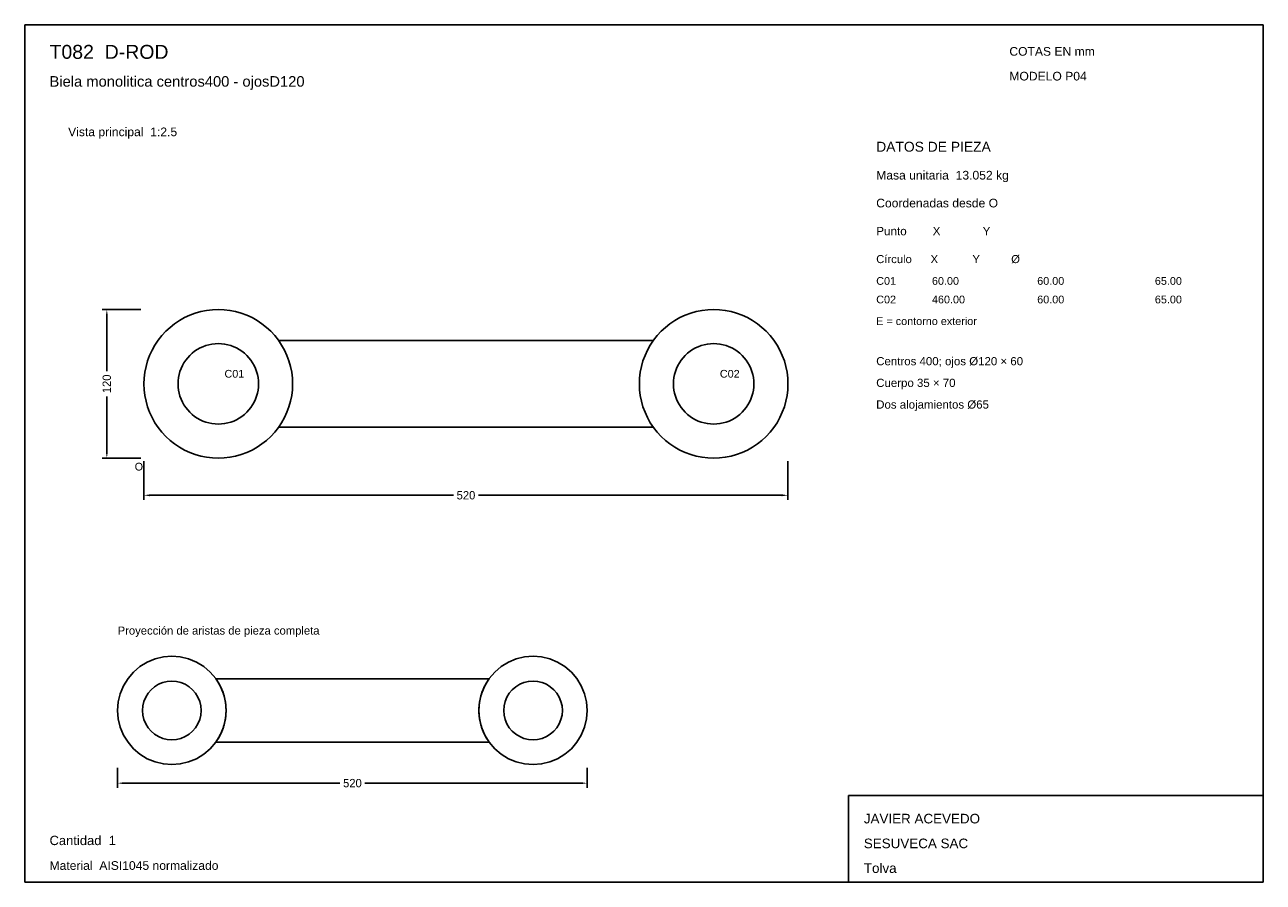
# Model space of a CAD drawing. Header units: millimetres. Extents: x 10 to 410, y 10 to 287.
import ezdxf

# ---------------------------------------------------------------- set-up
doc = ezdxf.new("R2010")
doc.units = ezdxf.units.MM
doc.styles.add('ARIAL', font='arial.ttf')
doc.dimstyles.get("Standard").update_dxf_attribs({"dimtxt": 2.5, "dimasz": 2.5, "dimexe": 1.25, "dimexo": 0.625, "dimtad": 1, "dimcen": 2.5, "dimazin": 3, "dimtfac": 1, "dimtmove": 0, "dimatfit": 3})

# ---------------------------------------------------------------- blocks, each defined once
blk = doc.blocks.new('_CLOSEDFILLED')
at = {"color": 0, "linetype": 'BYBLOCK'}
blk.add_solid([(-1, 0.16), (0, 0), (-1, -0.16)], dxfattribs=at)
blk = doc.blocks.new('*D1')
for p, q in [((48.5, 146), (48.5, 133.5)), ((256.5, 146), (256.5, 133.5)), ((50.5, 135), (148.45, 135)), ((156.55, 135), (254.5, 135))]:
    blk.add_line(p, q)
at = {"layer": 'Defpoints'}
for p in [(48.5, 147), (256.5, 147), (48.5, 135)]:
    blk.add_point(p, dxfattribs=at)
at = {"xscale": 2, "yscale": 2, "rotation": 180}
blk.add_blockref('_CLOSEDFILLED', (48.5, 135), dxfattribs=at)
at = {"xscale": 2, "yscale": 2}
blk.add_blockref('_CLOSEDFILLED', (256.5, 135), dxfattribs=at)
at = {"insert": (152.5, 135), "char_height": 2.7, "attachment_point": 5}
blk.add_mtext('520', dxfattribs=at)
blk = doc.blocks.new('*D2')
for p, q in [((47.5, 195), (35, 195)), ((36.5, 175.05), (36.5, 193)), ((36.5, 149), (36.5, 166.95)), ((47.5, 147), (35, 147))]:
    blk.add_line(p, q)
at = {"layer": 'Defpoints'}
for p in [(48.5, 195), (36.5, 147), (48.5, 147)]:
    blk.add_point(p, dxfattribs=at)
at = {"xscale": 2, "yscale": 2}
for p, rotation in [((36.5, 195), 90), ((36.5, 147), 270)]:
    blk.add_blockref('_CLOSEDFILLED', p, dxfattribs=dict(at, rotation=rotation))
at = {"insert": (36.5, 171), "char_height": 2.7, "attachment_point": 5, "rotation": 90}
blk.add_mtext('120', dxfattribs=at)
blk = doc.blocks.new('*D3')
for p, q in [((40, 47), (40, 40.5)), ((191.67, 47), (191.67, 40.5)), ((42, 42), (111.78, 42)), ((119.88, 42), (189.67, 42))]:
    blk.add_line(p, q)
at = {"layer": 'Defpoints'}
for p in [(40, 48), (191.67, 48), (40, 42)]:
    blk.add_point(p, dxfattribs=at)
at = {"xscale": 2, "yscale": 2, "rotation": 180}
blk.add_blockref('_CLOSEDFILLED', (40, 42), dxfattribs=at)
at = {"xscale": 2, "yscale": 2}
blk.add_blockref('_CLOSEDFILLED', (191.67, 42), dxfattribs=at)
at = {"insert": (115.83, 42), "char_height": 2.7, "attachment_point": 5}
blk.add_mtext('520', dxfattribs=at)

msp = doc.modelspace()

# ---------------------------------------------------------------- linework, layer by layer
for p, q in [((410, 287), (10, 287)), ((10, 287), (10, 10)), ((410, 10), (410, 287)), ((410, 38), (276, 38)), ((276, 38), (276, 10)), ((410, 10), (410, 38)), ((10, 10), (410, 10)), ((276, 10), (410, 10))]:
    msp.add_line(p, q)
for points in [[(72.5, 195), (70.617, 194.926), (68.7456, 194.7045), (66.8973, 194.3369), (65.0836, 193.8254), (63.3156, 193.1731), (61.6042, 192.3842), (59.96, 191.4634), (58.3932, 190.4164), (56.9132, 189.2497), (55.5294, 187.9706), (54.2503, 186.5868), (53.0836, 185.1068), (52.0366, 183.54), (51.1158, 181.8958), (50.3269, 180.1844), (49.6746, 178.4164), (49.1631, 176.6027), (48.7955, 174.7544), (48.574, 172.883), (48.5, 171), (48.574, 169.117), (48.7955, 167.2456), (49.1631, 165.3973), (49.6746, 163.5836), (50.3269, 161.8156), (51.1158, 160.1042), (52.0366, 158.46), (53.0836, 156.8932), (54.2503, 155.4132), (55.5294, 154.0294), (56.9132, 152.7503), (58.3932, 151.5836), (59.96, 150.5366), (61.6042, 149.6158), (63.3156, 148.8269), (65.0836, 148.1746), (66.8973, 147.6631), (68.7456, 147.2955), (70.617, 147.074), (72.5, 147), (74.383, 147.074), (76.2544, 147.2955), (78.1027, 147.6631), (79.9164, 148.1746), (81.6844, 148.8269), (83.3958, 149.6158), (85.04, 150.5366), (86.6068, 151.5836), (88.0868, 152.7503), (89.4706, 154.0294), (90.7497, 155.4132), (91.9164, 156.8932), (92.9634, 158.46), (93.8842, 160.1042), (94.6731, 161.8156), (95.3254, 163.5836), (95.8369, 165.3973), (96.2045, 167.2456), (96.426, 169.117), (96.5, 171), (96.426, 172.883), (96.2045, 174.7544), (95.8369, 176.6027), (95.3254, 178.4164), (94.6731, 180.1844), (93.8842, 181.8958), (92.9634, 183.54), (91.9164, 185.1068), (90.7497, 186.5868), (89.4706, 187.9706), (88.0868, 189.2497), (86.6068, 190.4164), (85.04, 191.4634), (83.3958, 192.3842), (81.6844, 193.1731), (79.9164, 193.8254), (78.1027, 194.3369), (76.2544, 194.7045), (74.383, 194.926), (72.5, 195)], [(232.5, 195), (230.617, 194.926), (228.7456, 194.7045), (226.8973, 194.3369), (225.0836, 193.8254), (223.3156, 193.1731), (221.6042, 192.3842), (219.96, 191.4634), (218.3932, 190.4164), (216.9132, 189.2497), (215.5294, 187.9706), (214.2503, 186.5868), (213.0836, 185.1068), (212.0366, 183.54), (211.1158, 181.8958), (210.3269, 180.1844), (209.6746, 178.4164), (209.1631, 176.6027), (208.7955, 174.7544), (208.574, 172.883), (208.5, 171), (208.574, 169.117), (208.7955, 167.2456), (209.1631, 165.3973), (209.6746, 163.5836), (210.3269, 161.8156), (211.1158, 160.1042), (212.0366, 158.46), (213.0836, 156.8932), (214.2503, 155.4132), (215.5294, 154.0294), (216.9132, 152.7503), (218.3932, 151.5836), (219.96, 150.5366), (221.6042, 149.6158), (223.3156, 148.8269), (225.0836, 148.1746), (226.8973, 147.6631), (228.7456, 147.2955), (230.617, 147.074), (232.5, 147), (234.383, 147.074), (236.2544, 147.2955), (238.1027, 147.6631), (239.9164, 148.1746), (241.6844, 148.8269), (243.3958, 149.6158), (245.04, 150.5366), (246.6068, 151.5836), (248.0868, 152.7503), (249.4706, 154.0294), (250.7497, 155.4132), (251.9164, 156.8932), (252.9634, 158.46), (253.8842, 160.1042), (254.6731, 161.8156), (255.3254, 163.5836), (255.8369, 165.3973), (256.2045, 167.2456), (256.426, 169.117), (256.5, 171), (256.426, 172.883), (256.2045, 174.7544), (255.8369, 176.6027), (255.3254, 178.4164), (254.6731, 180.1844), (253.8842, 181.8958), (252.9634, 183.54), (251.9164, 185.1068), (250.7497, 186.5868), (249.4706, 187.9706), (248.0868, 189.2497), (246.6068, 190.4164), (245.04, 191.4634), (243.3958, 192.3842), (241.6844, 193.1731), (239.9164, 193.8254), (238.1027, 194.3369), (236.2544, 194.7045), (234.383, 194.926), (232.5, 195)], [(72.5, 184), (71.48, 183.9599), (70.4664, 183.8399), (69.4652, 183.6408), (68.4828, 183.3637), (67.5251, 183.0104), (66.5981, 182.5831), (65.7075, 182.0843), (64.8588, 181.5172), (64.0572, 180.8853), (63.3076, 180.1924), (62.6147, 179.4428), (61.9828, 178.6412), (61.4157, 177.7925), (60.9169, 176.9019), (60.4896, 175.9749), (60.1363, 175.0172), (59.8592, 174.0348), (59.6601, 173.0336), (59.5401, 172.02), (59.5, 171), (59.5401, 169.98), (59.6601, 168.9664), (59.8592, 167.9652), (60.1363, 166.9828), (60.4896, 166.0251), (60.9169, 165.0981), (61.4157, 164.2075), (61.9828, 163.3588), (62.6147, 162.5572), (63.3076, 161.8076), (64.0572, 161.1147), (64.8588, 160.4828), (65.7075, 159.9157), (66.5981, 159.4169), (67.5251, 158.9896), (68.4828, 158.6363), (69.4652, 158.3592), (70.4664, 158.1601), (71.48, 158.0401), (72.5, 158), (73.52, 158.0401), (74.5336, 158.1601), (75.5348, 158.3592), (76.5172, 158.6363), (77.4749, 158.9896), (78.4019, 159.4169), (79.2925, 159.9157), (80.1412, 160.4828), (80.9428, 161.1147), (81.6924, 161.8076), (82.3853, 162.5572), (83.0172, 163.3588), (83.5843, 164.2075), (84.0831, 165.0981), (84.5104, 166.0251), (84.8637, 166.9828), (85.1408, 167.9652), (85.3399, 168.9664), (85.4599, 169.98), (85.5, 171), (85.4599, 172.02), (85.3399, 173.0336), (85.1408, 174.0348), (84.8637, 175.0172), (84.5104, 175.9749), (84.0831, 176.9019), (83.5843, 177.7925), (83.0172, 178.6412), (82.3853, 179.4428), (81.6924, 180.1924), (80.9428, 180.8853), (80.1412, 181.5172), (79.2925, 182.0843), (78.4019, 182.5831), (77.4749, 183.0104), (76.5172, 183.3637), (75.5348, 183.6408), (74.5336, 183.8399), (73.52, 183.9599), (72.5, 184)], [(91.9936, 185), (213.0064, 185), (213.0064, 185)], [(232.5, 184), (231.48, 183.9599), (230.4664, 183.8399), (229.4652, 183.6408), (228.4828, 183.3637), (227.5251, 183.0104), (226.5981, 182.5831), (225.7075, 182.0843), (224.8588, 181.5172), (224.0572, 180.8853), (223.3076, 180.1924), (222.6147, 179.4428), (221.9828, 178.6412), (221.4157, 177.7925), (220.9169, 176.9019), (220.4896, 175.9749), (220.1363, 175.0172), (219.8592, 174.0348), (219.6601, 173.0336), (219.5401, 172.02), (219.5, 171), (219.5401, 169.98), (219.6601, 168.9664), (219.8592, 167.9652), (220.1363, 166.9828), (220.4896, 166.0251), (220.9169, 165.0981), (221.4157, 164.2075), (221.9828, 163.3588), (222.6147, 162.5572), (223.3076, 161.8076), (224.0572, 161.1147), (224.8588, 160.4828), (225.7075, 159.9157), (226.5981, 159.4169), (227.5251, 158.9896), (228.4828, 158.6363), (229.4652, 158.3592), (230.4664, 158.1601), (231.48, 158.0401), (232.5, 158), (233.52, 158.0401), (234.5336, 158.1601), (235.5348, 158.3592), (236.5172, 158.6363), (237.4749, 158.9896), (238.4019, 159.4169), (239.2925, 159.9157), (240.1412, 160.4828), (240.9428, 161.1147), (241.6924, 161.8076), (242.3853, 162.5572), (243.0172, 163.3588), (243.5843, 164.2075), (244.0831, 165.0981), (244.5104, 166.0251), (244.8637, 166.9828), (245.1408, 167.9652), (245.3399, 168.9664), (245.4599, 169.98), (245.5, 171), (245.4599, 172.02), (245.3399, 173.0336), (245.1408, 174.0348), (244.8637, 175.0172), (244.5104, 175.9749), (244.0831, 176.9019), (243.5843, 177.7925), (243.0172, 178.6412), (242.3853, 179.4428), (241.6924, 180.1924), (240.9428, 180.8853), (240.1412, 181.5172), (239.2925, 182.0843), (238.4019, 182.5831), (237.4749, 183.0104), (236.5172, 183.3637), (235.5348, 183.6408), (234.5336, 183.8399), (233.52, 183.9599), (232.5, 184)], [(91.9936, 157), (213.0064, 157), (213.0064, 157)], [(57.5, 83), (54.7624, 82.7845), (52.0922, 82.1435), (49.5552, 81.0926), (47.2138, 79.6578), (45.1256, 77.8744), (43.3422, 75.7862), (41.9074, 73.4448), (40.8565, 70.9078), (40.2155, 68.2376), (40, 65.5), (40.2155, 62.7624), (40.8565, 60.0922), (41.9074, 57.5552), (43.3422, 55.2138), (45.1256, 53.1256), (47.2138, 51.3422), (49.5552, 49.9074), (52.0922, 48.8565), (54.7624, 48.2155), (57.5, 48), (60.2376, 48.2155), (62.9078, 48.8565), (65.4448, 49.9074), (67.7862, 51.3422), (69.8744, 53.1256), (71.6578, 55.2138), (73.0926, 57.5552), (74.1435, 60.0922), (74.7845, 62.7624), (75, 65.5), (74.7845, 68.2376), (74.1435, 70.9078), (73.0926, 73.4448), (71.6578, 75.7862), (69.8744, 77.8744), (67.7862, 79.6578), (65.4448, 81.0926), (62.9078, 82.1435), (60.2376, 82.7845), (57.5, 83)], [(57.5, 83), (54.7624, 82.7845), (52.0922, 82.1435), (49.5552, 81.0926), (47.2138, 79.6578), (45.1256, 77.8744), (43.3422, 75.7862), (41.9074, 73.4448), (40.8565, 70.9078), (40.2155, 68.2376), (40, 65.5), (40.2155, 62.7624), (40.8565, 60.0922), (41.9074, 57.5552), (43.3422, 55.2138), (45.1256, 53.1256), (47.2138, 51.3422), (49.5552, 49.9074), (52.0922, 48.8565), (54.7624, 48.2155), (57.5, 48), (60.2376, 48.2155), (62.9078, 48.8565), (65.4448, 49.9074), (67.7862, 51.3422), (69.8744, 53.1256), (71.6578, 55.2138), (73.0926, 57.5552), (74.1435, 60.0922), (74.7845, 62.7624), (75, 65.5), (74.7845, 68.2376), (74.1435, 70.9078), (73.0926, 73.4448), (71.6578, 75.7862), (69.8744, 77.8744), (67.7862, 79.6578), (65.4448, 81.0926), (62.9078, 82.1435), (60.2376, 82.7845), (57.5, 83)], [(57.5, 83), (57.5, 83), (57.5, 83)], [(174.1667, 83), (171.4291, 82.7845), (168.7589, 82.1435), (166.2218, 81.0926), (163.8804, 79.6578), (161.7923, 77.8744), (160.0089, 75.7862), (158.5741, 73.4448), (157.5232, 70.9078), (156.8821, 68.2376), (156.6667, 65.5), (156.8821, 62.7624), (157.5232, 60.0922), (158.5741, 57.5552), (160.0089, 55.2138), (161.7923, 53.1256), (163.8804, 51.3422), (166.2218, 49.9074), (168.7589, 48.8565), (171.4291, 48.2155), (174.1667, 48), (176.9043, 48.2155), (179.5745, 48.8565), (182.1115, 49.9074), (184.4529, 51.3422), (186.541, 53.1256), (188.3245, 55.2138), (189.7593, 57.5552), (190.8102, 60.0922), (191.4512, 62.7624), (191.6667, 65.5), (191.4512, 68.2376), (190.8102, 70.9078), (189.7593, 73.4448), (188.3245, 75.7862), (186.541, 77.8744), (184.4529, 79.6578), (182.1115, 81.0926), (179.5745, 82.1435), (176.9043, 82.7845), (174.1667, 83)], [(174.1667, 83), (171.4291, 82.7845), (168.7589, 82.1435), (166.2218, 81.0926), (163.8804, 79.6578), (161.7923, 77.8744), (160.0089, 75.7862), (158.5741, 73.4448), (157.5232, 70.9078), (156.8821, 68.2376), (156.6667, 65.5), (156.8821, 62.7624), (157.5232, 60.0922), (158.5741, 57.5552), (160.0089, 55.2138), (161.7923, 53.1256), (163.8804, 51.3422), (166.2218, 49.9074), (168.7589, 48.8565), (171.4291, 48.2155), (174.1667, 48), (176.9043, 48.2155), (179.5745, 48.8565), (182.1115, 49.9074), (184.4529, 51.3422), (186.541, 53.1256), (188.3245, 55.2138), (189.7593, 57.5552), (190.8102, 60.0922), (191.4512, 62.7624), (191.6667, 65.5), (191.4512, 68.2376), (190.8102, 70.9078), (189.7593, 73.4448), (188.3245, 75.7862), (186.541, 77.8744), (184.4529, 79.6578), (182.1115, 81.0926), (179.5745, 82.1435), (176.9043, 82.7845), (174.1667, 83)], [(174.1667, 83), (174.1667, 83), (174.1667, 83)], [(57.5, 74.9792), (56.0171, 74.8625), (54.5708, 74.5152), (53.1965, 73.946), (51.9283, 73.1688), (50.7972, 72.2028), (49.8312, 71.0717), (49.054, 69.8035), (48.4848, 68.4292), (48.1375, 66.9829), (48.0208, 65.5), (48.1375, 64.0171), (48.4848, 62.5708), (49.054, 61.1965), (49.8312, 59.9283), (50.7972, 58.7972), (51.9283, 57.8312), (53.1965, 57.054), (54.5708, 56.4848), (56.0171, 56.1375), (57.5, 56.0208), (58.9829, 56.1375), (60.4292, 56.4848), (61.8035, 57.054), (63.0717, 57.8312), (64.2028, 58.7972), (65.1688, 59.9283), (65.946, 61.1965), (66.5152, 62.5708), (66.8625, 64.0171), (66.9792, 65.5), (66.8625, 66.9829), (66.5152, 68.4292), (65.946, 69.8035), (65.1688, 71.0717), (64.2028, 72.2028), (63.0717, 73.1688), (61.8035, 73.946), (60.4292, 74.5152), (58.9829, 74.8625), (57.5, 74.9792)], [(57.5, 74.9792), (56.0171, 74.8625), (54.5708, 74.5152), (53.1965, 73.946), (51.9283, 73.1688), (50.7972, 72.2028), (49.8312, 71.0717), (49.054, 69.8035), (48.4848, 68.4292), (48.1375, 66.9829), (48.0208, 65.5), (48.1375, 64.0171), (48.4848, 62.5708), (49.054, 61.1965), (49.8312, 59.9283), (50.7972, 58.7972), (51.9283, 57.8312), (53.1965, 57.054), (54.5708, 56.4848), (56.0171, 56.1375), (57.5, 56.0208), (58.9829, 56.1375), (60.4292, 56.4848), (61.8035, 57.054), (63.0717, 57.8312), (64.2028, 58.7972), (65.1688, 59.9283), (65.946, 61.1965), (66.5152, 62.5708), (66.8625, 64.0171), (66.9792, 65.5), (66.8625, 66.9829), (66.5152, 68.4292), (65.946, 69.8035), (65.1688, 71.0717), (64.2028, 72.2028), (63.0717, 73.1688), (61.8035, 73.946), (60.4292, 74.5152), (58.9829, 74.8625), (57.5, 74.9792)], [(57.5, 74.9792), (57.5, 74.9792), (57.5, 74.9792)], [(71.7141, 75.7083), (159.9526, 75.7083), (159.9526, 75.7083)], [(71.7141, 55.2917), (72.0328, 55.7508), (72.3367, 56.2199), (72.6255, 56.6984), (72.8989, 57.1859), (73.1565, 57.6819), (73.3982, 58.1859), (73.6237, 58.6973), (73.8327, 59.2157), (74.0251, 59.7405), (74.2006, 60.2711), (74.359, 60.8071), (74.5003, 61.3479), (74.6242, 61.8929), (74.7307, 62.4416), (74.8196, 62.9934), (74.8908, 63.5478), (74.9442, 64.1041), (74.9799, 64.6619), (74.9978, 65.2205), (74.9978, 65.7795), (74.9799, 66.3381), (74.9442, 66.8959), (74.8908, 67.4522), (74.8196, 68.0066), (74.7307, 68.5584), (74.6242, 69.1071), (74.5003, 69.6521), (74.359, 70.1929), (74.2006, 70.7289), (74.0251, 71.2595), (73.8327, 71.7843), (73.6237, 72.3027), (73.3982, 72.8141), (73.1565, 73.3181), (72.8989, 73.8141), (72.6255, 74.3016), (72.3367, 74.7801), (72.0328, 75.2492), (71.7141, 75.7083), (71.7141, 75.7083)], [(71.7141, 75.7083), (71.7141, 75.7083), (71.7141, 75.7083)], [(71.7141, 75.7083), (159.9526, 75.7083), (159.9526, 75.7083)], [(71.7141, 55.2917), (72.0328, 55.7508), (72.3367, 56.2199), (72.6255, 56.6984), (72.8989, 57.1859), (73.1565, 57.6819), (73.3982, 58.1859), (73.6237, 58.6973), (73.8327, 59.2157), (74.0251, 59.7405), (74.2006, 60.2711), (74.359, 60.8071), (74.5003, 61.3479), (74.6242, 61.8929), (74.7307, 62.4416), (74.8196, 62.9934), (74.8908, 63.5478), (74.9442, 64.1041), (74.9799, 64.6619), (74.9978, 65.2205), (74.9978, 65.7795), (74.9799, 66.3381), (74.9442, 66.8959), (74.8908, 67.4522), (74.8196, 68.0066), (74.7307, 68.5584), (74.6242, 69.1071), (74.5003, 69.6521), (74.359, 70.1929), (74.2006, 70.7289), (74.0251, 71.2595), (73.8327, 71.7843), (73.6237, 72.3027), (73.3982, 72.8141), (73.1565, 73.3181), (72.8989, 73.8141), (72.6255, 74.3016), (72.3367, 74.7801), (72.0328, 75.2492), (71.7141, 75.7083), (71.7141, 75.7083)], [(159.9526, 75.7083), (159.6338, 75.2492), (159.3299, 74.7801), (159.0411, 74.3016), (158.7678, 73.8141), (158.5101, 73.3181), (158.2684, 72.8141), (158.043, 72.3027), (157.834, 71.7843), (157.6416, 71.2595), (157.4661, 70.7289), (157.3076, 70.1929), (157.1664, 69.6521), (157.0425, 69.1071), (156.936, 68.5584), (156.8471, 68.0066), (156.7759, 67.4522), (156.7224, 66.8959), (156.6867, 66.3381), (156.6689, 65.7795), (156.6689, 65.2205), (156.6867, 64.6619), (156.7224, 64.1041), (156.7759, 63.5478), (156.8471, 62.9934), (156.936, 62.4416), (157.0425, 61.8929), (157.1664, 61.3479), (157.3076, 60.8071), (157.4661, 60.2711), (157.6416, 59.7405), (157.834, 59.2157), (158.043, 58.6973), (158.2684, 58.1859), (158.5101, 57.6819), (158.7678, 57.1859), (159.0411, 56.6984), (159.3299, 56.2199), (159.6338, 55.7508), (159.9526, 55.2917), (159.9526, 55.2917)], [(159.9526, 75.7083), (159.6338, 75.2492), (159.3299, 74.7801), (159.0411, 74.3016), (158.7678, 73.8141), (158.5101, 73.3181), (158.2684, 72.8141), (158.043, 72.3027), (157.834, 71.7843), (157.6416, 71.2595), (157.4661, 70.7289), (157.3076, 70.1929), (157.1664, 69.6521), (157.0425, 69.1071), (156.936, 68.5584), (156.8471, 68.0066), (156.7759, 67.4522), (156.7224, 66.8959), (156.6867, 66.3381), (156.6689, 65.7795), (156.6689, 65.2205), (156.6867, 64.6619), (156.7224, 64.1041), (156.7759, 63.5478), (156.8471, 62.9934), (156.936, 62.4416), (157.0425, 61.8929), (157.1664, 61.3479), (157.3076, 60.8071), (157.4661, 60.2711), (157.6416, 59.7405), (157.834, 59.2157), (158.043, 58.6973), (158.2684, 58.1859), (158.5101, 57.6819), (158.7678, 57.1859), (159.0411, 56.6984), (159.3299, 56.2199), (159.6338, 55.7508), (159.9526, 55.2917), (159.9526, 55.2917)], [(159.9526, 75.7083), (159.9526, 75.7083), (159.9526, 75.7083)], [(174.1667, 74.9792), (172.6838, 74.8625), (171.2374, 74.5152), (169.8632, 73.946), (168.595, 73.1688), (167.4639, 72.2028), (166.4979, 71.0717), (165.7207, 69.8035), (165.1514, 68.4292), (164.8042, 66.9829), (164.6875, 65.5), (164.8042, 64.0171), (165.1514, 62.5708), (165.7207, 61.1965), (166.4979, 59.9283), (167.4639, 58.7972), (168.595, 57.8312), (169.8632, 57.054), (171.2374, 56.4848), (172.6838, 56.1375), (174.1667, 56.0208), (175.6495, 56.1375), (177.0959, 56.4848), (178.4701, 57.054), (179.7384, 57.8312), (180.8694, 58.7972), (181.8355, 59.9283), (182.6127, 61.1965), (183.1819, 62.5708), (183.5291, 64.0171), (183.6458, 65.5), (183.5291, 66.9829), (183.1819, 68.4292), (182.6127, 69.8035), (181.8355, 71.0717), (180.8694, 72.2028), (179.7384, 73.1688), (178.4701, 73.946), (177.0959, 74.5152), (175.6495, 74.8625), (174.1667, 74.9792)], [(174.1667, 74.9792), (172.6838, 74.8625), (171.2374, 74.5152), (169.8632, 73.946), (168.595, 73.1688), (167.4639, 72.2028), (166.4979, 71.0717), (165.7207, 69.8035), (165.1514, 68.4292), (164.8042, 66.9829), (164.6875, 65.5), (164.8042, 64.0171), (165.1514, 62.5708), (165.7207, 61.1965), (166.4979, 59.9283), (167.4639, 58.7972), (168.595, 57.8312), (169.8632, 57.054), (171.2374, 56.4848), (172.6838, 56.1375), (174.1667, 56.0208), (175.6495, 56.1375), (177.0959, 56.4848), (178.4701, 57.054), (179.7384, 57.8312), (180.8694, 58.7972), (181.8355, 59.9283), (182.6127, 61.1965), (183.1819, 62.5708), (183.5291, 64.0171), (183.6458, 65.5), (183.5291, 66.9829), (183.1819, 68.4292), (182.6127, 69.8035), (181.8355, 71.0717), (180.8694, 72.2028), (179.7384, 73.1688), (178.4701, 73.946), (177.0959, 74.5152), (175.6495, 74.8625), (174.1667, 74.9792)], [(174.1667, 74.9792), (174.1667, 74.9792), (174.1667, 74.9792)], [(71.7141, 55.2917), (159.9526, 55.2917), (159.9526, 55.2917)], [(71.7141, 55.2917), (71.7141, 55.2917), (71.7141, 55.2917)], [(71.7141, 55.2917), (159.9526, 55.2917), (159.9526, 55.2917)], [(159.9526, 55.2917), (159.9526, 55.2917), (159.9526, 55.2917)]]:
    msp.add_lwpolyline(points)

# ---------------------------------------------------------------- texts
at = {"style": 'ARIAL'}
for s, height, p in [('T082  D-ROD', 4.5, (18, 276)), ('COTAS EN mm', 2.8, (328, 277)), ('Biela monolitica centros400 - ojosD120', 3.4, (18, 267)), ('MODELO P04', 2.8, (328, 269)), ('Vista principal  1:2.5', 2.8, (24, 251)), ('DATOS DE PIEZA', 3.2, (285, 246)), ('Masa unitaria  13.052 kg', 2.8, (285, 237)), ('Coordenadas desde O', 2.8, (285, 228)), ('Punto        X             Y', 2.7, (285, 219)), ('Círculo      X           Y          Ø', 2.6, (285, 210)), ('C01', 2.5, (285, 203)), ('60.00', 2.5, (303, 203)), ('60.00', 2.5, (337, 203)), ('65.00', 2.5, (375, 203)), ('C02', 2.5, (285, 197)), ('460.00', 2.5, (303, 197)), ('60.00', 2.5, (337, 197)), ('65.00', 2.5, (375, 197)), ('E = contorno exterior', 2.5, (285, 190)), ('Centros 400; ojos Ø120 × 60', 2.65, (285, 177)), ('C01', 2.5, (74.5, 173)), ('C02', 2.5, (234.5, 173)), ('Cuerpo 35 × 70', 2.65, (285, 170)), ('Dos alojamientos Ø65', 2.65, (285, 163)), ('O', 2.5, (45.5, 143)), ('Proyección de aristas de pieza completa', 2.6, (40, 90)), ('JAVIER ACEVEDO', 3.1, (281, 29)), ('Cantidad  1', 3, (18, 22)), ('SESUVECA SAC', 3.1, (281, 21)), ('Material  AISI1045 normalizado', 2.8, (18, 14)), ('Tolva', 3.1, (281, 13))]:
    msp.add_text(s, height=height, dxfattribs=at).set_placement(p)

# ---------------------------------------------------------------- dimensions: what is measured, and where the dimension line sits
dim = msp.add_linear_dim(base=(36.5, 147), p1=(48.5, 147), p2=(48.5, 195), angle=90, dimstyle='Standard', override={"dimtxt": 2.7, "dimasz": 2, "dimexe": 1.5, "dimexo": 1, "dimgap": 1, "dimdec": 2, "dimlfac": 2.5, "dimzin": 8})
dim.commit()
dim.dimension.update_dxf_attribs({"geometry": '*D2', "text_midpoint": (36.5, 171)})
for base, p1, p2, override, picture, middle in [((48.5, 135), (48.5, 147), (256.5, 147), {"dimtxt": 2.7, "dimasz": 2, "dimexe": 1.5, "dimexo": 1, "dimgap": 1, "dimdec": 2, "dimlfac": 2.5, "dimzin": 8}, '*D1', (152.5, 135)), ((40, 42), (40, 48), (191.6667, 48), {"dimtxt": 2.7, "dimasz": 2, "dimexe": 1.5, "dimexo": 1, "dimgap": 1, "dimdec": 2, "dimlfac": 3.428571, "dimzin": 8}, '*D3', (115.8333, 42))]:
    dim = msp.add_linear_dim(base=base, p1=p1, p2=p2, dimstyle='Standard', override=override)
    dim.commit()
    dim.dimension.update_dxf_attribs({"geometry": picture, "text_midpoint": middle})

doc.saveas('drawing.dxf')
